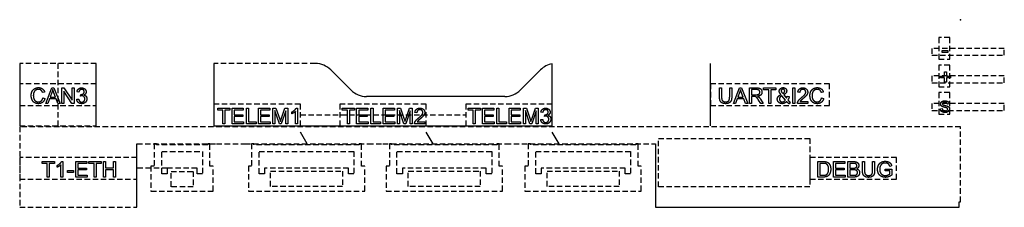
# Model space of a CAD drawing. Header units: millimetres. Extents: x 2.5 to 93.5, y -7.4 to 9.9.
import ezdxf

# ---------------------------------------------------------------- set-up
doc = ezdxf.new("R2010")
doc.units = ezdxf.units.MM
doc.linetypes.add('DASHED', pattern=[0.75, 0.5, -0.25])
doc.layers.get('0').update_dxf_attribs({"linetype": 'CONTINUOUS'})

msp = doc.modelspace()

# ---------------------------------------------------------------- linework, layer by layer
at = {"linetype": 'DASHED'}
for p, q in [((88.415, 8.237), (87.415, 8.237)), ((87.415, 8.237), (87.415, 6.237)), ((88.415, 6.237), (88.415, 8.237)), ((93.455, 7.237), (86.775, 7.237)), ((86.775, 7.237), (86.775, 6.602)), ((86.775, 6.602), (93.455, 6.602)), ((93.455, 6.602), (93.455, 7.237)), ((9.575, 5.85), (2.5, 5.85)), ((9.575, 5.85), (2.5, 5.85)), ((2.5, 5.85), (2.5, 0.1)), ((6.038, 5.85), (6.038, 0.1)), ((29.821, 5.85), (20.425, 5.85)), ((87.415, 6.237), (88.415, 6.237)), ((88.415, 5.697), (87.415, 5.697)), ((87.415, 5.697), (87.415, 3.697)), ((88.415, 3.697), (88.415, 5.697)), ((93.455, 4.697), (86.775, 4.697)), ((86.775, 4.697), (86.775, 4.062)), ((93.455, 4.062), (93.455, 4.697)), ((9.575, 3.975), (2.5, 3.975)), ((2.5, 3.975), (2.5, 1.975)), ((9.575, 1.975), (9.575, 3.975)), ((77.3, 3.975), (66.3, 3.975)), ((66.3, 3.975), (66.3, 1.975)), ((77.3, 1.975), (77.3, 3.975)), ((86.775, 4.062), (93.455, 4.062)), ((87.415, 3.697), (88.415, 3.697)), ((88.415, 3.157), (87.415, 3.157)), ((87.415, 3.157), (87.415, 1.157)), ((88.415, 1.157), (88.415, 3.157)), ((2.5, 1.975), (9.575, 1.975)), ((28.425, 2.1), (20.425, 2.1)), ((20.425, 2.1), (20.425, 0.1)), ((28.425, 0.1), (28.425, 2.1)), ((40.062, 2.1), (32.062, 2.1)), ((32.062, 2.1), (32.062, 0.1)), ((40.062, 0.1), (40.062, 2.1)), ((51.7, 2.1), (43.7, 2.1)), ((43.7, 2.1), (43.7, 0.1)), ((51.7, 0.1), (51.7, 2.1)), ((66.3, 1.975), (77.3, 1.975)), ((93.455, 2.157), (86.775, 2.157)), ((86.775, 2.157), (86.775, 1.522)), ((93.455, 1.522), (93.455, 2.157)), ((28.425, 1.1), (43.7, 1.1)), ((86.775, 1.522), (93.455, 1.522)), ((87.415, 1.157), (88.415, 1.157)), ((2.5, 0.1), (9.575, 0.1)), ((2.5, 0.1), (9.575, 0.1)), ((89.414, 0), (2.5, 0)), ((2.5, 0), (2.5, -7.424)), ((20.425, 0.1), (28.425, 0.1)), ((32.062, 0.1), (40.062, 0.1)), ((43.7, 0.1), (51.7, 0.1)), ((89.414, -6.924), (89.414, 0)), ((13.33, -1.574), (20.68, -1.574)), ((15.13, -1.574), (14.93, -1.574)), ((14.93, -1.574), (14.93, -3.624)), ((15.13, -1.674), (15.13, -1.574)), ((19.88, -1.674), (15.13, -1.674)), ((20.08, -1.574), (19.88, -1.574)), ((19.88, -1.574), (19.88, -1.674)), ((20.08, -3.624), (20.08, -1.574)), ((20.68, -1.574), (23.325, -1.574)), ((23.325, -1.574), (34.675, -1.574)), ((24.125, -1.574), (23.925, -1.574)), ((23.925, -1.574), (23.925, -3.624)), ((24.125, -1.674), (24.125, -1.574)), ((33.875, -1.674), (24.125, -1.674)), ((33.875, -1.674), (24.125, -1.674)), ((34.075, -1.574), (33.875, -1.574)), ((33.875, -1.574), (33.875, -1.674)), ((34.075, -3.624), (34.075, -1.574)), ((34.675, -1.574), (36.05, -1.574)), ((36.05, -1.574), (47.4, -1.574)), ((36.85, -1.574), (36.65, -1.574)), ((36.65, -1.574), (36.65, -3.624)), ((36.85, -1.674), (36.85, -1.574)), ((46.6, -1.674), (36.85, -1.674)), ((46.6, -1.674), (36.85, -1.674)), ((46.8, -1.574), (46.6, -1.574)), ((46.6, -1.574), (46.6, -1.674)), ((46.8, -3.624), (46.8, -1.574)), ((47.4, -1.574), (48.875, -1.574)), ((48.875, -1.574), (61.225, -1.574)), ((49.675, -1.574), (49.475, -1.574)), ((49.475, -1.574), (49.475, -3.624)), ((49.675, -1.674), (49.675, -1.574)), ((59.425, -1.674), (49.675, -1.674)), ((59.425, -1.674), (49.675, -1.674)), ((59.625, -1.574), (59.425, -1.574)), ((59.425, -1.574), (59.425, -1.674)), ((59.625, -3.624), (59.625, -1.574)), ((61.5, -5.529), (61.5, -1.074)), ((61.5, -1.074), (75.5, -1.074)), ((75.5, -1.074), (75.5, -5.529)), ((15.63, -4.324), (15.63, -2.274)), ((15.63, -2.274), (19.38, -2.274)), ((19.38, -2.274), (19.38, -4.324)), ((24.625, -4.324), (24.625, -2.274)), ((24.625, -2.274), (33.375, -2.274)), ((33.375, -2.274), (33.375, -4.324)), ((37.35, -4.324), (37.35, -2.274)), ((37.35, -2.274), (46.1, -2.274)), ((46.1, -2.274), (46.1, -4.324)), ((50.175, -4.324), (50.175, -2.274)), ((50.175, -2.274), (58.925, -2.274)), ((58.925, -2.274), (58.925, -4.324)), ((13.33, -2.824), (2.5, -2.824)), ((2.5, -2.824), (2.5, -4.824)), ((13.33, -4.824), (13.33, -2.824)), ((14.93, -3.624), (14.63, -3.624)), ((14.63, -3.624), (14.63, -5.924)), ((20.38, -3.624), (20.08, -3.624)), ((20.38, -5.924), (20.38, -3.624)), ((23.925, -3.624), (23.625, -3.624)), ((23.625, -3.624), (23.625, -5.924)), ((34.375, -3.624), (34.075, -3.624)), ((34.375, -5.924), (34.375, -3.624)), ((36.65, -3.624), (36.35, -3.624)), ((36.35, -3.624), (36.35, -5.924)), ((47.1, -3.624), (46.8, -3.624)), ((47.1, -5.924), (47.1, -3.624)), ((49.475, -3.624), (49.175, -3.624)), ((49.175, -3.624), (49.175, -5.924)), ((59.925, -3.624), (59.625, -3.624)), ((59.925, -5.924), (59.925, -3.624)), ((83.5, -2.824), (75.5, -2.824)), ((75.5, -2.824), (75.5, -4.824)), ((83.5, -4.824), (83.5, -2.824)), ((16.13, -3.824), (13.33, -3.824)), ((16.13, -4.324), (15.63, -4.324)), ((18.88, -3.824), (16.13, -3.824)), ((16.13, -3.824), (16.13, -4.324)), ((16.48, -5.524), (16.48, -4.124)), ((16.48, -4.124), (18.53, -4.124)), ((18.53, -4.124), (18.53, -5.524)), ((18.88, -4.324), (18.88, -3.824)), ((19.38, -4.324), (18.88, -4.324)), ((25.125, -4.324), (24.625, -4.324)), ((32.875, -3.824), (25.125, -3.824)), ((25.125, -3.824), (25.125, -4.324)), ((25.675, -5.494), (25.675, -4.094)), ((25.675, -4.094), (32.325, -4.094)), ((32.325, -4.094), (32.325, -5.494)), ((32.875, -4.324), (32.875, -3.824)), ((33.375, -4.324), (32.875, -4.324)), ((37.85, -4.324), (37.35, -4.324)), ((45.6, -3.824), (37.85, -3.824)), ((37.85, -3.824), (37.85, -4.324)), ((38.4, -5.494), (38.4, -4.094)), ((38.4, -4.094), (45.05, -4.094)), ((45.05, -4.094), (45.05, -5.494)), ((45.6, -4.324), (45.6, -3.824)), ((46.1, -4.324), (45.6, -4.324)), ((50.675, -4.324), (50.175, -4.324)), ((58.425, -3.824), (50.675, -3.824)), ((50.675, -3.824), (50.675, -4.324)), ((51.225, -5.494), (51.225, -4.094)), ((51.225, -4.094), (57.875, -4.094)), ((57.875, -4.094), (57.875, -5.494)), ((58.425, -4.324), (58.425, -3.824)), ((58.925, -4.324), (58.425, -4.324)), ((2.5, -4.824), (13.33, -4.824)), ((75.5, -4.824), (83.5, -4.824)), ((14.63, -5.924), (20.38, -5.924)), ((18.53, -5.524), (16.48, -5.524)), ((23.625, -5.924), (34.375, -5.924)), ((32.325, -5.494), (25.675, -5.494)), ((36.35, -5.924), (47.1, -5.924)), ((45.05, -5.494), (38.4, -5.494)), ((49.175, -5.924), (59.925, -5.924)), ((57.875, -5.494), (51.225, -5.494)), ((75.5, -5.529), (61.5, -5.529)), ((2.5, -7.424), (13.33, -7.424))]:
    msp.add_line(p, q, dxfattribs=at)
for p, q in [((87.708, 6.857), (87.708, 7.033)), ((87.708, 7.033), (88.248, 7.033)), ((88.248, 6.857), (87.708, 6.857)), ((88.248, 7.033), (88.248, 6.857)), ((2.5, 5.85), (2.5, 0.1)), ((9.575, 0.1), (9.575, 5.85)), ((9.575, 0.1), (9.575, 5.85)), ((20.425, 5.85), (20.425, 0.1)), ((51.7, 0.1), (51.7, 5.823)), ((66.3, 0.1), (66.3, 5.85)), ((33.109, 3.391), (31.236, 5.264)), ((50.614, 5.264), (48.741, 3.391)), ((87.553, 4.511), (87.553, 4.675)), ((87.553, 4.675), (87.943, 4.675)), ((87.943, 4.675), (87.943, 5.065)), ((87.943, 5.065), (88.109, 5.065)), ((88.109, 5.065), (88.109, 4.675)), ((88.109, 4.675), (88.499, 4.675)), ((88.499, 4.675), (88.499, 4.511)), ((87.943, 4.511), (87.553, 4.511)), ((87.943, 4.118), (87.943, 4.511)), ((88.109, 4.118), (87.943, 4.118)), ((88.499, 4.511), (88.109, 4.511)), ((88.109, 4.511), (88.109, 4.118)), ((4.806, 3.204), (4.62, 3.16)), ((4.907, 2.164), (5.457, 3.596)), ((5.477, 3.172), (5.32, 2.752)), ((5.32, 2.752), (5.805, 2.752)), ((5.457, 3.596), (5.661, 3.596)), ((5.805, 2.752), (5.656, 3.149)), ((5.661, 3.596), (6.247, 2.164)), ((6.396, 2.164), (6.396, 3.596)), ((6.396, 3.596), (6.59, 3.596)), ((7.33, 2.164), (6.578, 3.289)), ((6.578, 3.289), (6.578, 2.164)), ((6.59, 3.596), (7.342, 2.472)), ((7.342, 2.472), (7.342, 3.596)), ((7.342, 3.596), (7.524, 3.596)), ((7.524, 3.596), (7.524, 2.164)), ((7.965, 3.2), (7.79, 3.231)), ((8.119, 2.842), (8.138, 2.996)), ((47.327, 2.805), (34.523, 2.805)), ((67.148, 2.769), (67.148, 3.596)), ((67.148, 3.596), (67.338, 3.596)), ((67.338, 3.596), (67.338, 2.77)), ((68.085, 3.596), (68.274, 3.596)), ((68.085, 2.77), (68.085, 3.596)), ((68.274, 3.596), (68.274, 2.769)), ((68.432, 2.164), (68.982, 3.596)), ((69.003, 3.172), (68.845, 2.752)), ((68.845, 2.752), (69.331, 2.752)), ((68.982, 3.596), (69.186, 3.596)), ((69.331, 2.752), (69.181, 3.149)), ((69.186, 3.596), (69.772, 2.164)), ((69.926, 2.164), (69.926, 3.596)), ((69.926, 3.596), (70.561, 3.596)), ((70.569, 3.438), (70.116, 3.438)), ((70.116, 3.438), (70.116, 2.964)), ((70.116, 2.964), (70.523, 2.964)), ((70.336, 2.8), (70.116, 2.8)), ((70.116, 2.8), (70.116, 2.164)), ((71.224, 3.427), (71.224, 3.596)), ((71.224, 3.596), (72.359, 3.596)), ((71.696, 3.427), (71.224, 3.427)), ((71.696, 2.164), (71.696, 3.427)), ((72.359, 3.427), (71.885, 3.427)), ((71.885, 3.427), (71.885, 2.164)), ((72.359, 3.596), (72.359, 3.427)), ((72.914, 3.17), (72.992, 3.079)), ((73.239, 2.472), (72.917, 2.871)), ((73.083, 2.966), (73.34, 2.639)), ((73.408, 2.838), (73.591, 2.799)), ((73.92, 2.164), (73.92, 3.596)), ((73.92, 3.596), (74.109, 3.596)), ((74.109, 3.596), (74.109, 2.164)), ((74.563, 3.169), (74.383, 3.188)), ((76.742, 3.204), (76.555, 3.16)), ((4.641, 2.666), (4.831, 2.619)), ((5.108, 2.164), (4.907, 2.164)), ((5.265, 2.598), (5.108, 2.164)), ((5.864, 2.598), (5.265, 2.598)), ((6.031, 2.164), (5.864, 2.598)), ((6.247, 2.164), (6.031, 2.164)), ((6.578, 2.164), (6.396, 2.164)), ((7.524, 2.164), (7.33, 2.164)), ((7.772, 2.542), (7.948, 2.566)), ((68.633, 2.164), (68.432, 2.164)), ((68.791, 2.598), (68.633, 2.164)), ((69.389, 2.598), (68.791, 2.598)), ((69.556, 2.164), (69.389, 2.598)), ((69.772, 2.164), (69.556, 2.164)), ((70.116, 2.164), (69.926, 2.164)), ((70.95, 2.164), (70.76, 2.462)), ((70.939, 2.554), (71.188, 2.164)), ((71.188, 2.164), (70.95, 2.164)), ((71.885, 2.164), (71.696, 2.164)), ((73.687, 2.271), (73.569, 2.131)), ((74.109, 2.164), (73.92, 2.164)), ((75.296, 2.164), (74.349, 2.164)), ((74.593, 2.333), (75.296, 2.333)), ((75.296, 2.333), (75.296, 2.164)), ((76.577, 2.666), (76.766, 2.619)), ((88.368, 2.116), (88.196, 2.093)), ((20.789, 1.552), (20.789, 1.721)), ((20.789, 1.721), (21.923, 1.721)), ((21.26, 1.552), (20.789, 1.552)), ((21.26, 0.289), (21.26, 1.552)), ((21.923, 1.552), (21.45, 1.552)), ((21.45, 1.552), (21.45, 0.289)), ((21.923, 1.721), (21.923, 1.552)), ((22.122, 0.289), (22.122, 1.721)), ((22.122, 1.721), (23.157, 1.721)), ((23.157, 1.552), (22.311, 1.552)), ((22.311, 1.552), (22.311, 1.114)), ((22.311, 1.114), (23.103, 1.114)), ((23.103, 0.946), (22.311, 0.946)), ((22.311, 0.946), (22.311, 0.458)), ((23.103, 1.114), (23.103, 0.946)), ((23.157, 1.721), (23.157, 1.552)), ((23.444, 0.289), (23.444, 1.721)), ((23.444, 1.721), (23.633, 1.721)), ((23.633, 1.721), (23.633, 0.458)), ((24.568, 0.289), (24.568, 1.721)), ((24.568, 1.721), (25.603, 1.721)), ((25.603, 1.552), (24.757, 1.552)), ((24.757, 1.552), (24.757, 1.114)), ((24.757, 1.114), (25.549, 1.114)), ((25.549, 0.946), (24.757, 0.946)), ((24.757, 0.946), (24.757, 0.458)), ((25.549, 1.114), (25.549, 0.946)), ((25.603, 1.721), (25.603, 1.552)), ((25.892, 0.289), (25.892, 1.721)), ((25.892, 1.721), (26.177, 1.721)), ((26.489, 0.289), (26.075, 1.508)), ((26.075, 1.508), (26.075, 0.289)), ((26.177, 1.721), (26.516, 0.707)), ((27.076, 1.488), (26.66, 0.289)), ((26.661, 0.725), (27.004, 1.721)), ((27.004, 1.721), (27.258, 1.721)), ((27.076, 0.289), (27.076, 1.488)), ((27.258, 1.721), (27.258, 0.289)), ((27.628, 1.198), (27.628, 1.368)), ((27.979, 0.289), (27.979, 1.41)), ((28.042, 1.727), (28.155, 1.727)), ((28.155, 1.727), (28.155, 0.289)), ((32.295, 1.552), (32.295, 1.721)), ((32.295, 1.721), (33.43, 1.721)), ((32.767, 1.552), (32.295, 1.552)), ((32.767, 0.289), (32.767, 1.552)), ((33.43, 1.552), (32.957, 1.552)), ((32.957, 1.552), (32.957, 0.289)), ((33.43, 1.721), (33.43, 1.552)), ((33.628, 0.289), (33.628, 1.721)), ((33.628, 1.721), (34.664, 1.721)), ((34.664, 1.552), (33.818, 1.552)), ((33.818, 1.552), (33.818, 1.114)), ((33.818, 1.114), (34.61, 1.114)), ((34.61, 0.946), (33.818, 0.946)), ((33.818, 0.946), (33.818, 0.458)), ((34.61, 1.114), (34.61, 0.946)), ((34.664, 1.721), (34.664, 1.552)), ((34.951, 0.289), (34.951, 1.721)), ((34.951, 1.721), (35.14, 1.721)), ((35.14, 1.721), (35.14, 0.458)), ((36.075, 0.289), (36.075, 1.721)), ((36.075, 1.721), (37.11, 1.721)), ((37.11, 1.552), (36.264, 1.552)), ((36.264, 1.552), (36.264, 1.114)), ((36.264, 1.114), (37.056, 1.114)), ((37.056, 0.946), (36.264, 0.946)), ((36.264, 0.946), (36.264, 0.458)), ((37.056, 1.114), (37.056, 0.946)), ((37.11, 1.721), (37.11, 1.552)), ((37.399, 0.289), (37.399, 1.721)), ((37.399, 1.721), (37.684, 1.721)), ((37.996, 0.289), (37.582, 1.508)), ((37.582, 1.508), (37.582, 0.289)), ((37.684, 1.721), (38.023, 0.707)), ((38.582, 1.488), (38.166, 0.289)), ((38.167, 0.725), (38.51, 1.721)), ((38.51, 1.721), (38.765, 1.721)), ((38.582, 0.289), (38.582, 1.488)), ((38.765, 1.721), (38.765, 0.289)), ((39.191, 1.294), (39.01, 1.313)), ((43.926, 1.552), (43.926, 1.721)), ((43.926, 1.721), (45.06, 1.721)), ((44.397, 1.552), (43.926, 1.552)), ((44.397, 0.289), (44.397, 1.552)), ((45.06, 1.552), (44.587, 1.552)), ((44.587, 1.552), (44.587, 0.289)), ((45.06, 1.721), (45.06, 1.552)), ((45.259, 0.289), (45.259, 1.721)), ((45.259, 1.721), (46.294, 1.721)), ((46.294, 1.552), (45.448, 1.552)), ((45.448, 1.552), (45.448, 1.114)), ((45.448, 1.114), (46.24, 1.114)), ((46.24, 0.946), (45.448, 0.946)), ((45.448, 0.946), (45.448, 0.458)), ((46.24, 1.114), (46.24, 0.946)), ((46.294, 1.721), (46.294, 1.552)), ((46.581, 0.289), (46.581, 1.721)), ((46.581, 1.721), (46.77, 1.721)), ((46.77, 1.721), (46.77, 0.458)), ((47.705, 0.289), (47.705, 1.721)), ((47.705, 1.721), (48.74, 1.721)), ((48.74, 1.552), (47.894, 1.552)), ((47.894, 1.552), (47.894, 1.114)), ((47.894, 1.114), (48.686, 1.114)), ((48.686, 0.946), (47.894, 0.946)), ((47.894, 0.946), (47.894, 0.458)), ((48.686, 1.114), (48.686, 0.946)), ((48.74, 1.721), (48.74, 1.552)), ((49.029, 0.289), (49.029, 1.721)), ((49.029, 1.721), (49.314, 1.721)), ((49.626, 0.289), (49.212, 1.508)), ((49.212, 1.508), (49.212, 0.289)), ((49.314, 1.721), (49.653, 0.707)), ((50.213, 1.488), (49.797, 0.289)), ((49.798, 0.725), (50.14, 1.721)), ((50.14, 1.721), (50.395, 1.721)), ((50.213, 0.289), (50.213, 1.488)), ((50.395, 1.721), (50.395, 0.289)), ((50.824, 1.325), (50.648, 1.356)), ((50.977, 0.967), (50.997, 1.121)), ((87.546, 1.657), (87.719, 1.684)), ((20.425, 0.1), (51.7, 0.1)), ((21.45, 0.289), (21.26, 0.289)), ((23.19, 0.289), (22.122, 0.289)), ((22.311, 0.458), (23.19, 0.458)), ((23.19, 0.458), (23.19, 0.289)), ((24.338, 0.289), (23.444, 0.289)), ((23.633, 0.458), (24.338, 0.458)), ((24.338, 0.458), (24.338, 0.289)), ((25.636, 0.289), (24.568, 0.289)), ((24.757, 0.458), (25.636, 0.458)), ((25.636, 0.458), (25.636, 0.289)), ((26.075, 0.289), (25.892, 0.289)), ((26.66, 0.289), (26.489, 0.289)), ((27.258, 0.289), (27.076, 0.289)), ((28.155, 0.289), (27.979, 0.289)), ((32.957, 0.289), (32.767, 0.289)), ((34.697, 0.289), (33.628, 0.289)), ((33.818, 0.458), (34.697, 0.458)), ((34.697, 0.458), (34.697, 0.289)), ((35.845, 0.289), (34.951, 0.289)), ((35.14, 0.458), (35.845, 0.458)), ((35.845, 0.458), (35.845, 0.289)), ((37.143, 0.289), (36.075, 0.289)), ((36.264, 0.458), (37.143, 0.458)), ((37.143, 0.458), (37.143, 0.289)), ((37.582, 0.289), (37.399, 0.289)), ((38.166, 0.289), (37.996, 0.289)), ((38.765, 0.289), (38.582, 0.289)), ((39.923, 0.289), (38.977, 0.289)), ((39.221, 0.458), (39.923, 0.458)), ((39.923, 0.458), (39.923, 0.289)), ((44.587, 0.289), (44.397, 0.289)), ((46.327, 0.289), (45.259, 0.289)), ((45.448, 0.458), (46.327, 0.458)), ((46.327, 0.458), (46.327, 0.289)), ((47.475, 0.289), (46.581, 0.289)), ((46.77, 0.458), (47.475, 0.458)), ((47.475, 0.458), (47.475, 0.289)), ((48.773, 0.289), (47.705, 0.289)), ((47.894, 0.458), (48.773, 0.458)), ((48.773, 0.458), (48.773, 0.289)), ((49.212, 0.289), (49.029, 0.289)), ((49.797, 0.289), (49.626, 0.289)), ((50.395, 0.289), (50.213, 0.289)), ((50.631, 0.667), (50.806, 0.691)), ((29.045, -1.574), (28.425, -0.5)), ((40.683, -1.574), (40.062, -0.5)), ((52.32, -1.574), (51.7, -0.5)), ((13.33, -7.424), (13.33, -1.574)), ((61.225, -1.574), (61.225, -7.424)), ((4.566, -3.372), (4.566, -3.203)), ((4.566, -3.203), (5.701, -3.203)), ((5.038, -3.372), (4.566, -3.372)), ((5.038, -4.635), (5.038, -3.372)), ((5.701, -3.372), (5.227, -3.372)), ((5.227, -3.372), (5.227, -4.635)), ((5.701, -3.203), (5.701, -3.372)), ((5.959, -3.726), (5.959, -3.556)), ((6.31, -4.635), (6.31, -3.514)), ((6.373, -3.197), (6.486, -3.197)), ((6.486, -3.197), (6.486, -4.635)), ((7.677, -4.635), (7.677, -3.203)), ((7.677, -3.203), (8.713, -3.203)), ((8.713, -3.372), (7.867, -3.372)), ((7.867, -3.372), (7.867, -3.81)), ((8.713, -3.203), (8.713, -3.372)), ((8.9, -3.372), (8.9, -3.203)), ((8.9, -3.203), (10.035, -3.203)), ((9.372, -3.372), (8.9, -3.372)), ((9.372, -4.635), (9.372, -3.372)), ((10.035, -3.372), (9.561, -3.372)), ((9.561, -3.372), (9.561, -4.635)), ((10.035, -3.203), (10.035, -3.372)), ((10.235, -4.635), (10.235, -3.203)), ((10.235, -3.203), (10.424, -3.203)), ((10.424, -3.203), (10.424, -3.791)), ((11.169, -3.791), (11.169, -3.203)), ((11.169, -3.203), (11.358, -3.203)), ((11.358, -3.203), (11.358, -4.635)), ((76.238, -4.635), (76.238, -3.203)), ((76.238, -3.203), (76.731, -3.203)), ((76.728, -3.372), (76.427, -3.372)), ((76.427, -3.372), (76.427, -4.466)), ((77.686, -4.635), (77.686, -3.203)), ((77.686, -3.203), (78.721, -3.203)), ((78.721, -3.372), (77.875, -3.372)), ((77.875, -3.372), (77.875, -3.81)), ((78.721, -3.203), (78.721, -3.372)), ((79.008, -4.635), (79.008, -3.203)), ((79.008, -3.203), (79.545, -3.203)), ((79.484, -3.372), (79.198, -3.372)), ((79.198, -3.372), (79.198, -3.804)), ((80.353, -4.03), (80.353, -3.203)), ((80.353, -3.203), (80.542, -3.203)), ((80.542, -3.203), (80.542, -4.029)), ((81.29, -3.203), (81.479, -3.203)), ((81.29, -4.029), (81.29, -3.203)), ((81.479, -3.203), (81.479, -4.03)), ((83.049, -3.603), (82.878, -3.65)), ((6.917, -4.205), (6.917, -4.028)), ((6.917, -4.028), (7.457, -4.028)), ((7.457, -4.205), (6.917, -4.205)), ((7.457, -4.028), (7.457, -4.205)), ((7.867, -3.81), (8.659, -3.81)), ((8.659, -3.978), (7.867, -3.978)), ((7.867, -3.978), (7.867, -4.466)), ((7.867, -4.466), (8.746, -4.466)), ((8.659, -3.81), (8.659, -3.978)), ((8.746, -4.466), (8.746, -4.635)), ((10.424, -3.791), (11.169, -3.791)), ((11.169, -3.96), (10.424, -3.96)), ((10.424, -3.96), (10.424, -4.635)), ((11.169, -4.635), (11.169, -3.96)), ((76.427, -4.466), (76.733, -4.466)), ((77.875, -3.81), (78.667, -3.81)), ((78.667, -3.978), (77.875, -3.978)), ((77.875, -3.978), (77.875, -4.466)), ((77.875, -4.466), (78.754, -4.466)), ((78.667, -3.81), (78.667, -3.978)), ((78.754, -4.466), (78.754, -4.635)), ((79.198, -3.804), (79.507, -3.804)), ((79.529, -3.973), (79.198, -3.973)), ((79.198, -3.973), (79.198, -4.466)), ((79.198, -4.466), (79.554, -4.466)), ((82.464, -3.905), (83.071, -3.904)), ((82.464, -4.073), (82.464, -3.905)), ((82.885, -4.073), (82.464, -4.073)), ((82.885, -4.34), (82.885, -4.073)), ((83.071, -3.904), (83.071, -4.435)), ((5.227, -4.635), (5.038, -4.635)), ((6.486, -4.635), (6.31, -4.635)), ((8.746, -4.635), (7.677, -4.635)), ((9.561, -4.635), (9.372, -4.635)), ((10.424, -4.635), (10.235, -4.635)), ((11.358, -4.635), (11.169, -4.635)), ((76.754, -4.635), (76.238, -4.635)), ((78.754, -4.635), (77.686, -4.635)), ((79.554, -4.635), (79.008, -4.635)), ((89.271, -6.924), (89.414, -6.924)), ((89.271, -7.413), (89.271, -6.924)), ((61.225, -7.424), (89.202, -7.424))]:
    msp.add_line(p, q)
for centre, start, end in [((29.821, 3.85), 45, 90), ((52.028, 3.85), 99.45149, 135.00001), ((34.523, 4.805), 225, 270), ((47.327, 4.805), 270, 315.00001)]:
    msp.add_arc(centre, 2, start, end)
msp.add_ellipse((89.202, -7.224), major_axis=(0.212, 0), ratio=0.945606, start_param=4.712389, end_param=5.043734)
for points in [[(3.565, 2.891), (3.565, 3.115), (3.65, 3.281)], [(3.641, 2.507), (3.565, 2.686), (3.565, 2.891)], [(3.65, 3.281), (3.736, 3.448), (3.894, 3.534)], [(3.805, 3.167), (3.76, 3.034), (3.76, 2.892)], [(3.76, 2.892), (3.76, 2.709), (3.813, 2.573)], [(3.961, 3.379), (3.85, 3.3), (3.805, 3.167)], [(3.894, 3.534), (4.051, 3.621), (4.241, 3.621)], [(4.237, 3.458), (4.072, 3.458), (3.961, 3.379)], [(4.475, 3.387), (4.38, 3.458), (4.237, 3.458)], [(4.241, 3.621), (4.456, 3.621), (4.602, 3.511)], [(4.62, 3.16), (4.57, 3.316), (4.475, 3.387)], [(4.602, 3.511), (4.749, 3.402), (4.806, 3.204)], [(5.554, 3.446), (5.527, 3.308), (5.477, 3.172)], [(5.656, 3.149), (5.587, 3.329), (5.554, 3.446)], [(7.79, 3.231), (7.822, 3.408), (7.936, 3.505)], [(7.936, 3.505), (8.05, 3.602), (8.22, 3.602)], [(8.053, 3.393), (7.985, 3.329), (7.965, 3.2)], [(8.224, 3.457), (8.122, 3.457), (8.053, 3.393)], [(8.243, 2.862), (8.193, 2.862), (8.119, 2.842)], [(8.138, 2.996), (8.156, 2.995), (8.167, 2.995)], [(8.167, 2.995), (8.279, 2.995), (8.369, 3.053)], [(8.22, 3.602), (8.337, 3.602), (8.436, 3.552)], [(8.393, 3.394), (8.328, 3.457), (8.224, 3.457)], [(8.444, 2.783), (8.365, 2.862), (8.243, 2.862)], [(8.369, 3.053), (8.459, 3.112), (8.459, 3.234)], [(8.459, 3.234), (8.459, 3.33), (8.393, 3.394)], [(8.436, 3.552), (8.535, 3.501), (8.587, 3.414)], [(8.589, 3.061), (8.54, 2.985), (8.442, 2.94)], [(8.442, 2.94), (8.569, 2.911), (8.639, 2.818)], [(8.523, 2.583), (8.523, 2.704), (8.444, 2.783)], [(8.587, 3.414), (8.639, 3.328), (8.639, 3.23)], [(8.639, 3.23), (8.639, 3.137), (8.589, 3.061)], [(8.639, 2.818), (8.709, 2.726), (8.709, 2.587)], [(67.203, 2.41), (67.148, 2.541), (67.148, 2.769)], [(67.338, 2.77), (67.338, 2.583), (67.372, 2.495)], [(67.996, 2.406), (68.085, 2.5), (68.085, 2.77)], [(68.274, 2.769), (68.274, 2.553), (68.225, 2.426)], [(69.08, 3.446), (69.052, 3.308), (69.003, 3.172)], [(69.181, 3.149), (69.113, 3.329), (69.08, 3.446)], [(70.441, 2.793), (70.409, 2.8), (70.336, 2.8)], [(70.528, 2.755), (70.485, 2.783), (70.441, 2.793)], [(70.523, 2.964), (70.653, 2.964), (70.726, 2.991)], [(70.624, 2.66), (70.57, 2.728), (70.528, 2.755)], [(70.561, 3.596), (70.753, 3.596), (70.852, 3.558)], [(70.802, 3.372), (70.728, 3.438), (70.569, 3.438)], [(70.972, 2.949), (70.874, 2.844), (70.668, 2.816)], [(70.668, 2.816), (70.743, 2.78), (70.782, 2.745)], [(70.726, 2.991), (70.8, 3.018), (70.838, 3.077)], [(70.782, 2.745), (70.865, 2.668), (70.939, 2.554)], [(70.876, 3.205), (70.876, 3.307), (70.802, 3.372)], [(70.838, 3.077), (70.876, 3.136), (70.876, 3.205)], [(70.852, 3.558), (70.952, 3.519), (71.011, 3.421)], [(71.071, 3.205), (71.071, 3.053), (70.972, 2.949)], [(71.011, 3.421), (71.071, 3.324), (71.071, 3.205)], [(72.485, 2.559), (72.485, 2.692), (72.571, 2.799)], [(72.571, 2.799), (72.656, 2.906), (72.826, 2.987)], [(72.665, 3.301), (72.665, 3.43), (72.766, 3.525)], [(72.697, 3.167), (72.665, 3.237), (72.665, 3.301)], [(72.826, 2.987), (72.729, 3.098), (72.697, 3.167)], [(72.917, 2.871), (72.774, 2.787), (72.724, 2.714)], [(72.766, 3.525), (72.867, 3.621), (73.02, 3.621)], [(72.893, 3.43), (72.845, 3.384), (72.845, 3.318)], [(72.845, 3.318), (72.845, 3.285), (72.863, 3.248)], [(72.863, 3.248), (72.88, 3.211), (72.914, 3.17)], [(73.011, 3.476), (72.94, 3.476), (72.893, 3.43)], [(72.992, 3.079), (73.106, 3.147), (73.14, 3.198)], [(73.127, 3.43), (73.081, 3.476), (73.011, 3.476)], [(73.02, 3.621), (73.167, 3.621), (73.26, 3.531)], [(73.353, 3.315), (73.353, 3.111), (73.083, 2.966)], [(73.174, 3.31), (73.174, 3.383), (73.127, 3.43)], [(73.14, 3.198), (73.174, 3.248), (73.174, 3.31)], [(73.26, 3.531), (73.353, 3.441), (73.353, 3.315)], [(73.34, 2.639), (73.383, 2.725), (73.408, 2.838)], [(73.591, 2.799), (73.544, 2.612), (73.464, 2.491)], [(74.383, 3.188), (74.401, 3.39), (74.522, 3.496)], [(74.522, 3.496), (74.643, 3.602), (74.847, 3.602)], [(74.64, 3.38), (74.564, 3.304), (74.563, 3.169)], [(74.843, 3.456), (74.717, 3.456), (74.64, 3.38)], [(74.716, 2.694), (74.949, 2.885), (75.031, 2.997)], [(75.038, 3.385), (74.964, 3.456), (74.843, 3.456)], [(74.847, 3.602), (75.053, 3.602), (75.174, 3.488)], [(75.142, 2.861), (75.06, 2.769), (74.871, 2.609)], [(75.031, 2.997), (75.113, 3.109), (75.113, 3.208)], [(75.113, 3.208), (75.113, 3.313), (75.038, 3.385)], [(75.258, 3.036), (75.223, 2.953), (75.142, 2.861)], [(75.174, 3.488), (75.294, 3.373), (75.294, 3.204)], [(75.294, 3.204), (75.294, 3.119), (75.258, 3.036)], [(75.501, 2.891), (75.501, 3.115), (75.586, 3.281)], [(75.576, 2.507), (75.501, 2.686), (75.501, 2.891)], [(75.586, 3.281), (75.672, 3.448), (75.829, 3.534)], [(75.741, 3.167), (75.696, 3.034), (75.696, 2.892)], [(75.696, 2.892), (75.696, 2.709), (75.749, 2.573)], [(75.897, 3.379), (75.786, 3.3), (75.741, 3.167)], [(75.829, 3.534), (75.987, 3.621), (76.176, 3.621)], [(76.173, 3.458), (76.008, 3.458), (75.897, 3.379)], [(76.411, 3.387), (76.316, 3.458), (76.173, 3.458)], [(76.176, 3.621), (76.391, 3.621), (76.538, 3.511)], [(76.555, 3.16), (76.506, 3.316), (76.411, 3.387)], [(76.538, 3.511), (76.684, 3.402), (76.742, 3.204)], [(3.861, 2.234), (3.716, 2.329), (3.641, 2.507)], [(3.813, 2.573), (3.867, 2.437), (3.979, 2.37)], [(4.238, 2.14), (4.006, 2.14), (3.861, 2.234)], [(3.979, 2.37), (4.091, 2.302), (4.222, 2.302)], [(4.222, 2.302), (4.381, 2.302), (4.492, 2.394)], [(4.616, 2.263), (4.461, 2.14), (4.238, 2.14)], [(4.492, 2.394), (4.602, 2.486), (4.641, 2.666)], [(4.831, 2.619), (4.771, 2.385), (4.616, 2.263)], [(7.914, 2.251), (7.79, 2.364), (7.772, 2.542)], [(8.227, 2.139), (8.039, 2.139), (7.914, 2.251)], [(7.948, 2.566), (7.978, 2.416), (8.051, 2.35)], [(8.051, 2.35), (8.124, 2.285), (8.228, 2.285)], [(8.573, 2.269), (8.436, 2.139), (8.227, 2.139)], [(8.228, 2.285), (8.352, 2.285), (8.438, 2.371)], [(8.438, 2.371), (8.523, 2.456), (8.523, 2.583)], [(8.709, 2.587), (8.709, 2.4), (8.573, 2.269)], [(67.385, 2.209), (67.258, 2.279), (67.203, 2.41)], [(67.372, 2.495), (67.407, 2.407), (67.491, 2.359)], [(67.715, 2.14), (67.513, 2.14), (67.385, 2.209)], [(67.491, 2.359), (67.576, 2.311), (67.698, 2.311)], [(67.698, 2.311), (67.907, 2.311), (67.996, 2.406)], [(68.049, 2.22), (67.922, 2.14), (67.715, 2.14)], [(68.225, 2.426), (68.176, 2.299), (68.049, 2.22)], [(70.76, 2.462), (70.677, 2.591), (70.624, 2.66)], [(72.59, 2.288), (72.485, 2.41), (72.485, 2.559)], [(72.938, 2.14), (72.718, 2.14), (72.59, 2.288)], [(72.724, 2.714), (72.675, 2.641), (72.675, 2.57)], [(72.675, 2.57), (72.675, 2.483), (72.744, 2.389)], [(72.744, 2.389), (72.813, 2.295), (72.94, 2.295)], [(73.16, 2.188), (73.057, 2.14), (72.938, 2.14)], [(72.94, 2.295), (73.019, 2.295), (73.104, 2.345)], [(73.104, 2.345), (73.188, 2.394), (73.239, 2.472)], [(73.349, 2.333), (73.262, 2.237), (73.16, 2.188)], [(73.569, 2.131), (73.463, 2.2), (73.349, 2.333)], [(73.464, 2.491), (73.562, 2.36), (73.687, 2.271)], [(74.349, 2.164), (74.347, 2.228), (74.37, 2.287)], [(74.37, 2.287), (74.406, 2.383), (74.486, 2.477)], [(74.486, 2.477), (74.565, 2.571), (74.716, 2.694)], [(74.668, 2.429), (74.623, 2.381), (74.593, 2.333)], [(74.871, 2.609), (74.713, 2.476), (74.668, 2.429)], [(75.797, 2.234), (75.652, 2.329), (75.576, 2.507)], [(75.749, 2.573), (75.802, 2.437), (75.915, 2.37)], [(76.174, 2.14), (75.942, 2.14), (75.797, 2.234)], [(75.915, 2.37), (76.027, 2.302), (76.158, 2.302)], [(76.158, 2.302), (76.317, 2.302), (76.427, 2.394)], [(76.552, 2.263), (76.397, 2.14), (76.174, 2.14)], [(76.427, 2.394), (76.538, 2.486), (76.577, 2.666)], [(76.766, 2.619), (76.707, 2.385), (76.552, 2.263)], [(87.575, 2.109), (87.575, 2.178), (87.607, 2.237)], [(87.614, 1.97), (87.575, 2.032), (87.575, 2.109)], [(87.607, 2.237), (87.638, 2.296), (87.693, 2.335)], [(87.727, 1.871), (87.652, 1.907), (87.614, 1.97)], [(87.693, 2.335), (87.734, 2.366), (87.805, 2.386)], [(87.995, 1.786), (87.802, 1.835), (87.727, 1.871)], [(87.797, 2.223), (87.745, 2.183), (87.745, 2.129)], [(87.745, 2.129), (87.745, 2.095), (87.766, 2.068)], [(87.766, 2.068), (87.788, 2.039), (87.834, 2.021)], [(87.969, 2.263), (87.848, 2.263), (87.797, 2.223)], [(87.805, 2.386), (87.876, 2.407), (87.957, 2.407)], [(87.834, 2.021), (87.86, 2.011), (87.989, 1.976)], [(87.957, 2.407), (88.079, 2.407), (88.171, 2.372)], [(88.128, 2.218), (88.072, 2.263), (87.969, 2.263)], [(87.989, 1.976), (88.176, 1.926), (88.249, 1.894)], [(88.196, 2.093), (88.184, 2.173), (88.128, 2.218)], [(88.171, 2.372), (88.263, 2.337), (88.307, 2.277)], [(88.249, 1.894), (88.323, 1.863), (88.365, 1.802)], [(88.307, 2.277), (88.351, 2.217), (88.368, 2.116)], [(27.628, 1.368), (27.775, 1.437), (27.885, 1.536)], [(27.813, 1.288), (27.71, 1.228), (27.628, 1.198)], [(27.979, 1.41), (27.916, 1.349), (27.813, 1.288)], [(27.885, 1.536), (27.996, 1.634), (28.042, 1.727)], [(39.01, 1.313), (39.029, 1.515), (39.15, 1.621)], [(39.15, 1.621), (39.271, 1.727), (39.475, 1.727)], [(39.268, 1.505), (39.192, 1.429), (39.191, 1.294)], [(39.471, 1.581), (39.344, 1.581), (39.268, 1.505)], [(39.343, 0.819), (39.577, 1.01), (39.659, 1.122)], [(39.666, 1.51), (39.591, 1.581), (39.471, 1.581)], [(39.475, 1.727), (39.681, 1.727), (39.801, 1.613)], [(39.769, 0.986), (39.688, 0.894), (39.498, 0.734)], [(39.659, 1.122), (39.741, 1.234), (39.741, 1.333)], [(39.741, 1.333), (39.741, 1.438), (39.666, 1.51)], [(39.886, 1.161), (39.851, 1.078), (39.769, 0.986)], [(39.801, 1.613), (39.921, 1.498), (39.921, 1.329)], [(39.921, 1.329), (39.921, 1.244), (39.886, 1.161)], [(50.648, 1.356), (50.68, 1.533), (50.795, 1.63)], [(50.795, 1.63), (50.909, 1.727), (51.079, 1.727)], [(50.912, 1.518), (50.844, 1.454), (50.824, 1.325)], [(51.083, 1.582), (50.98, 1.582), (50.912, 1.518)], [(51.101, 0.987), (51.052, 0.987), (50.977, 0.967)], [(50.997, 1.121), (51.014, 1.12), (51.025, 1.12)], [(51.025, 1.12), (51.138, 1.12), (51.227, 1.178)], [(51.079, 1.727), (51.196, 1.727), (51.295, 1.677)], [(51.252, 1.519), (51.186, 1.582), (51.083, 1.582)], [(51.303, 0.908), (51.223, 0.987), (51.101, 0.987)], [(51.227, 1.178), (51.317, 1.237), (51.317, 1.359)], [(51.317, 1.359), (51.317, 1.455), (51.252, 1.519)], [(51.295, 1.677), (51.393, 1.626), (51.446, 1.539)], [(51.448, 1.186), (51.398, 1.11), (51.301, 1.065)], [(51.301, 1.065), (51.428, 1.036), (51.498, 0.943)], [(51.446, 1.539), (51.498, 1.453), (51.498, 1.355)], [(51.498, 1.355), (51.498, 1.262), (51.448, 1.186)], [(51.498, 0.943), (51.568, 0.851), (51.568, 0.712)], [(87.681, 1.407), (87.575, 1.491), (87.546, 1.657)], [(87.989, 1.324), (87.787, 1.324), (87.681, 1.407)], [(87.719, 1.684), (87.734, 1.579), (87.801, 1.524)], [(87.801, 1.524), (87.868, 1.468), (87.988, 1.468)], [(87.988, 1.468), (88.109, 1.468), (88.168, 1.517)], [(88.208, 1.366), (88.111, 1.324), (87.989, 1.324)], [(88.175, 1.727), (88.138, 1.75), (87.995, 1.786)], [(88.168, 1.517), (88.226, 1.567), (88.226, 1.633)], [(88.226, 1.633), (88.226, 1.693), (88.175, 1.727)], [(88.356, 1.486), (88.304, 1.408), (88.208, 1.366)], [(88.407, 1.652), (88.407, 1.564), (88.356, 1.486)], [(88.365, 1.802), (88.407, 1.741), (88.407, 1.652)], [(26.516, 0.707), (26.563, 0.566), (26.585, 0.496)], [(26.585, 0.496), (26.609, 0.574), (26.661, 0.725)], [(38.023, 0.707), (38.07, 0.566), (38.091, 0.496)], [(38.091, 0.496), (38.116, 0.574), (38.167, 0.725)], [(38.977, 0.289), (38.975, 0.353), (38.998, 0.412)], [(38.998, 0.412), (39.034, 0.508), (39.113, 0.602)], [(39.113, 0.602), (39.193, 0.696), (39.343, 0.819)], [(39.295, 0.554), (39.25, 0.506), (39.221, 0.458)], [(39.498, 0.734), (39.34, 0.601), (39.295, 0.554)], [(49.653, 0.707), (49.7, 0.566), (49.721, 0.496)], [(49.721, 0.496), (49.746, 0.574), (49.798, 0.725)], [(50.773, 0.376), (50.648, 0.489), (50.631, 0.667)], [(51.086, 0.264), (50.897, 0.264), (50.773, 0.376)], [(50.806, 0.691), (50.837, 0.541), (50.909, 0.475)], [(50.909, 0.475), (50.982, 0.41), (51.087, 0.41)], [(51.431, 0.394), (51.295, 0.264), (51.086, 0.264)], [(51.087, 0.41), (51.211, 0.41), (51.296, 0.496)], [(51.296, 0.496), (51.382, 0.581), (51.382, 0.708)], [(51.382, 0.708), (51.382, 0.829), (51.303, 0.908)], [(51.568, 0.712), (51.568, 0.525), (51.431, 0.394)], [(5.959, -3.556), (6.106, -3.487), (6.216, -3.388)], [(6.144, -3.635), (6.041, -3.696), (5.959, -3.726)], [(6.31, -3.514), (6.247, -3.575), (6.144, -3.635)], [(6.216, -3.388), (6.327, -3.29), (6.373, -3.197)], [(76.973, -3.401), (76.897, -3.372), (76.728, -3.372)], [(76.731, -3.203), (76.898, -3.203), (76.986, -3.223)], [(77.152, -3.563), (77.079, -3.442), (76.973, -3.401)], [(76.986, -3.223), (77.109, -3.252), (77.196, -3.326)], [(77.226, -3.908), (77.226, -3.683), (77.152, -3.563)], [(77.196, -3.326), (77.309, -3.422), (77.365, -3.571)], [(77.365, -3.571), (77.421, -3.719), (77.421, -3.911)], [(79.702, -3.392), (79.638, -3.372), (79.484, -3.372)], [(79.545, -3.203), (79.709, -3.203), (79.809, -3.246)], [(79.799, -3.466), (79.765, -3.412), (79.702, -3.392)], [(79.797, -3.717), (79.833, -3.667), (79.833, -3.592)], [(79.833, -3.592), (79.833, -3.52), (79.799, -3.466)], [(79.809, -3.246), (79.908, -3.29), (79.964, -3.38)], [(79.964, -3.38), (80.02, -3.47), (80.02, -3.569)], [(80.02, -3.569), (80.02, -3.661), (79.97, -3.742)], [(81.747, -3.926), (81.747, -3.717), (81.834, -3.535)], [(81.834, -3.535), (81.921, -3.354), (82.085, -3.266)], [(81.997, -3.626), (81.942, -3.759), (81.942, -3.914)], [(82.087, -3.484), (82.029, -3.549), (81.997, -3.626)], [(82.085, -3.266), (82.249, -3.178), (82.463, -3.178)], [(82.24, -3.38), (82.145, -3.42), (82.087, -3.484)], [(82.464, -3.341), (82.334, -3.341), (82.24, -3.38)], [(82.463, -3.178), (82.619, -3.178), (82.744, -3.229)], [(82.662, -3.378), (82.573, -3.341), (82.464, -3.341)], [(82.798, -3.478), (82.75, -3.416), (82.662, -3.378)], [(82.744, -3.229), (82.87, -3.279), (82.941, -3.369)], [(82.878, -3.65), (82.846, -3.541), (82.798, -3.478)], [(82.941, -3.369), (83.012, -3.459), (83.049, -3.603)], [(76.733, -4.466), (76.874, -4.466), (76.955, -4.439)], [(76.955, -4.439), (77.036, -4.413), (77.083, -4.365)], [(77.155, -4.538), (77.084, -4.586), (76.984, -4.61)], [(77.083, -4.365), (77.151, -4.298), (77.188, -4.184)], [(77.286, -4.408), (77.226, -4.491), (77.155, -4.538)], [(77.188, -4.184), (77.226, -4.07), (77.226, -3.908)], [(77.383, -4.2), (77.345, -4.326), (77.286, -4.408)], [(77.421, -3.911), (77.421, -4.074), (77.383, -4.2)], [(79.507, -3.804), (79.633, -3.804), (79.688, -3.788)], [(79.738, -3.997), (79.666, -3.973), (79.529, -3.973)], [(79.554, -4.466), (79.646, -4.466), (79.683, -4.459)], [(79.683, -4.459), (79.749, -4.447), (79.792, -4.42)], [(79.688, -3.788), (79.76, -3.766), (79.797, -3.717)], [(79.852, -4.08), (79.811, -4.021), (79.738, -3.997)], [(79.942, -4.54), (79.879, -4.587), (79.785, -4.611)], [(79.792, -4.42), (79.836, -4.392), (79.865, -4.34)], [(79.97, -3.742), (79.92, -3.823), (79.82, -3.873)], [(79.82, -3.873), (79.95, -3.911), (80.02, -4.003)], [(79.893, -4.219), (79.893, -4.139), (79.852, -4.08)], [(79.865, -4.34), (79.893, -4.288), (79.893, -4.219)], [(80.047, -4.406), (80.004, -4.493), (79.942, -4.54)], [(80.02, -4.003), (80.089, -4.094), (80.089, -4.219)], [(80.089, -4.219), (80.089, -4.32), (80.047, -4.406)], [(80.408, -4.389), (80.353, -4.258), (80.353, -4.03)], [(80.59, -4.59), (80.462, -4.52), (80.408, -4.389)], [(80.542, -4.029), (80.542, -4.216), (80.577, -4.304)], [(80.577, -4.304), (80.612, -4.392), (80.696, -4.44)], [(80.696, -4.44), (80.781, -4.488), (80.903, -4.488)], [(80.903, -4.488), (81.112, -4.488), (81.201, -4.393)], [(81.201, -4.393), (81.29, -4.299), (81.29, -4.029)], [(81.43, -4.373), (81.381, -4.5), (81.254, -4.579)], [(81.479, -4.03), (81.479, -4.246), (81.43, -4.373)], [(81.834, -4.307), (81.747, -4.136), (81.747, -3.926)], [(82.095, -4.569), (81.922, -4.478), (81.834, -4.307)], [(81.942, -3.914), (81.942, -4.105), (82.008, -4.234)], [(82.008, -4.234), (82.074, -4.363), (82.2, -4.426)], [(82.2, -4.426), (82.326, -4.488), (82.467, -4.488)], [(82.467, -4.488), (82.59, -4.488), (82.708, -4.441)], [(82.708, -4.441), (82.825, -4.393), (82.885, -4.34)], [(83.071, -4.435), (82.931, -4.547), (82.783, -4.603)], [(76.984, -4.61), (76.884, -4.635), (76.754, -4.635)], [(79.785, -4.611), (79.691, -4.635), (79.554, -4.635)], [(80.919, -4.659), (80.718, -4.659), (80.59, -4.59)], [(81.254, -4.579), (81.126, -4.659), (80.919, -4.659)], [(82.478, -4.659), (82.267, -4.659), (82.095, -4.569)], [(82.783, -4.603), (82.634, -4.659), (82.478, -4.659)]]:
    msp.add_open_spline(points, degree=2)
msp.add_point((89.415, 9.89))

doc.saveas('drawing.dxf')
